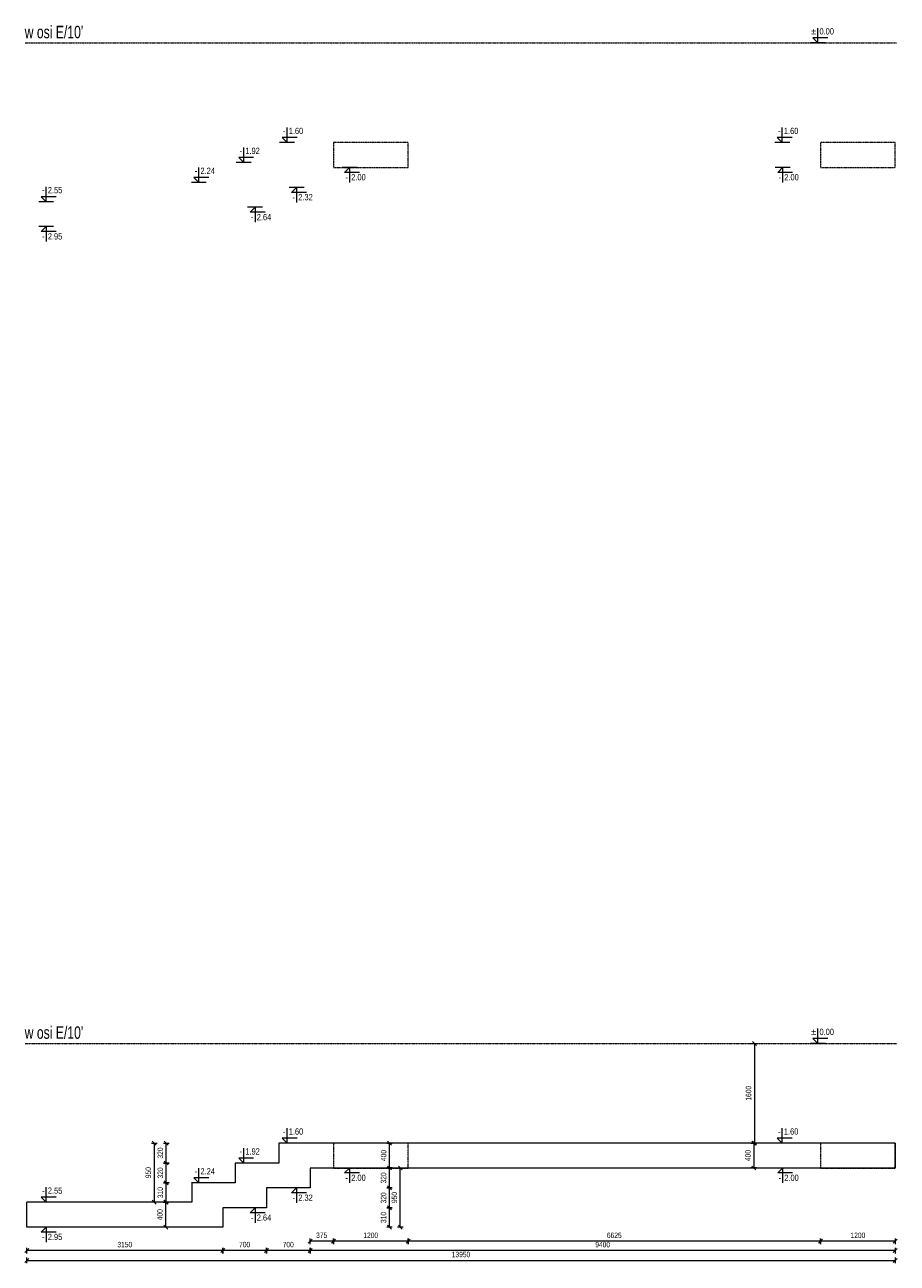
# Model space of a CAD drawing. Header units: millimetres. Extents: x -1893473 to 942156, y -534599 to 942944.
# Tile 14 of 256: x -214913 to -200899, y -218391 to -198500. Entities that reach past the tile are written whole.
import ezdxf
from ezdxf.enums import TextEntityAlignment as Align

# ---------------------------------------------------------------- set-up
doc = ezdxf.new("R2010")
doc.units = ezdxf.units.MM
doc.header["$LTSCALE"] = 0.2
doc.linetypes.add('HIDDEN', pattern=[9.525, 6.35, -3.175])
doc.layers.add('AutoCAD_Structural_Detailing_symbole graficzne', color=7, linetype='Continuous')
for name, color, linetype, lineweight in [('P-Linia4', 253, 'Continuous', 13), ('P-Opis fundamenty', 193, 'Continuous', 9), ('P-Przerywana', 13, 'HIDDEN', 18), ('P-Wymiar', 142, 'Continuous', 9)]:
    doc.layers.add(name, color=color, linetype=linetype, lineweight=lineweight)
doc.styles.add('ROMANS', font='arial.ttf', dxfattribs={"width": 0.7})
doc.styles.add('STYLE1', font='ARIALN.TTF')
doc.dimstyles.new('A50', dxfattribs={"dimscale": 50, "dimtxt": 1.75, "dimasz": 0.05, "dimexe": 0, "dimexo": 0, "dimgap": 1, "dimtad": 1, "dimdec": 0, "dimrnd": 1, "dimdsep": 46, "dimtxsty": 'ROMANS', "dimblk": '[[[[[[[[', "dimcen": 2, "dimdle": 2, "dimse1": 1, "dimse2": 1, "dimclrd": 256, "dimclrt": 1, "dimadec": 0, "dimazin": 0, "dimtfac": 1, "dimtdec": 0, "dimtix": 1, "dimtmove": 2, "dimatfit": 3, "dimldrblk": '[[[[[[[[', "dimfxl": 1, "dimtvp": 0.6, "dimtolj": 1, "dimlwd": -1, "dimarcsym": 0})

# ---------------------------------------------------------------- blocks, each defined once
blk = doc.blocks.new('[[[[[[[[')
at = {"layer": 'P-Wymiar'}
for p, q in [((-12.7, -12.7), (12.7, 12.7)), ((0, 0), (-4.6, 0)), ((0, 18), (0, -18))]:
    blk.add_line(p, q, dxfattribs=at)
blk = doc.blocks.new('*D5663')
at = {"layer": 'DEFPOINTS', "color": 0, "transparency": 16777216}
for p in [(4951, 5073), (2667, 3473), (4929, 3473)]:
    blk.add_point(p, dxfattribs=at)
at = {"layer": 'P-Wymiar', "transparency": 16777216}
blk.add_line((2667, 5070), (2667, 3475), dxfattribs=at)
at = {"layer": 'P-Wymiar', "transparency": 16777216, "xscale": 2.5, "yscale": 2.5, "zscale": 2.5}
for p, rotation in [((2667, 5073), 90), ((2667, 3473), 270)]:
    blk.add_blockref('[[[[[[[[', p, dxfattribs=dict(at, rotation=rotation))
at = {"layer": 'P-Wymiar', "color": 1, "transparency": 16777216, "insert": (2572, 4273), "char_height": 87.5, "attachment_point": 5, "rotation": 90, "style": 'ROMANS'}
blk.add_mtext('\\A1;1600', dxfattribs=at)
blk = doc.blocks.new('*D5664')
at = {"layer": 'DEFPOINTS', "color": 0, "transparency": 16777216}
for p in [(3729, 3073), (4929, 3073), (3729, 1897)]:
    blk.add_point(p, dxfattribs=at)
at = {"layer": 'P-Wymiar', "transparency": 16777216}
blk.add_line((4926, 1897), (3731, 1897), dxfattribs=at)
at = {"layer": 'P-Wymiar', "transparency": 16777216, "xscale": 2.5, "yscale": 2.5, "zscale": 2.5, "rotation": 180}
blk.add_blockref('[[[[[[[[', (3729, 1897), dxfattribs=at)
at = {"layer": 'P-Wymiar', "transparency": 16777216, "xscale": 2.5, "yscale": 2.5, "zscale": 2.5}
blk.add_blockref('[[[[[[[[', (4929, 1897), dxfattribs=at)
at = {"layer": 'P-Wymiar', "color": 1, "transparency": 16777216, "insert": (4329, 1991), "char_height": 87.5, "attachment_point": 5, "style": 'ROMANS'}
blk.add_mtext('\\A1;1200', dxfattribs=at)
blk = doc.blocks.new('*D5665')
at = {"layer": 'DEFPOINTS', "color": 0, "transparency": 16777216}
for p in [(-2896, 3273), (3729, 3073), (-2896, 1897)]:
    blk.add_point(p, dxfattribs=at)
at = {"layer": 'P-Wymiar', "transparency": 16777216}
blk.add_line((3726, 1897), (-2894, 1897), dxfattribs=at)
at = {"layer": 'P-Wymiar', "transparency": 16777216, "xscale": 2.5, "yscale": 2.5, "zscale": 2.5, "rotation": 180}
blk.add_blockref('[[[[[[[[', (-2896, 1897), dxfattribs=at)
at = {"layer": 'P-Wymiar', "transparency": 16777216, "xscale": 2.5, "yscale": 2.5, "zscale": 2.5}
blk.add_blockref('[[[[[[[[', (3729, 1897), dxfattribs=at)
at = {"layer": 'P-Wymiar', "color": 1, "transparency": 16777216, "insert": (416, 1991), "char_height": 87.5, "attachment_point": 5, "style": 'ROMANS'}
blk.add_mtext('\\A1;6625', dxfattribs=at)
blk = doc.blocks.new('*D5666')
at = {"layer": 'DEFPOINTS', "color": 0, "transparency": 16777216}
for p in [(-4471, 3073), (4929, 3073), (-4471, 1747)]:
    blk.add_point(p, dxfattribs=at)
at = {"layer": 'P-Wymiar', "transparency": 16777216}
blk.add_line((4926, 1747), (-4469, 1747), dxfattribs=at)
at = {"layer": 'P-Wymiar', "transparency": 16777216, "xscale": 2.5, "yscale": 2.5, "zscale": 2.5, "rotation": 180}
blk.add_blockref('[[[[[[[[', (-4471, 1747), dxfattribs=at)
at = {"layer": 'P-Wymiar', "transparency": 16777216, "xscale": 2.5, "yscale": 2.5, "zscale": 2.5}
blk.add_blockref('[[[[[[[[', (4929, 1747), dxfattribs=at)
at = {"layer": 'P-Wymiar', "color": 1, "transparency": 16777216, "insert": (229, 1842), "char_height": 87.5, "attachment_point": 5, "style": 'ROMANS'}
blk.add_mtext('\\A1;9400', dxfattribs=at)
blk = doc.blocks.new('*D5667')
at = {"layer": 'DEFPOINTS', "color": 0, "transparency": 16777216}
for p in [(-4471, 3073), (-5171, 2753), (-5171, 1747)]:
    blk.add_point(p, dxfattribs=at)
at = {"layer": 'P-Wymiar', "transparency": 16777216}
blk.add_line((-4474, 1747), (-5169, 1747), dxfattribs=at)
at = {"layer": 'P-Wymiar', "transparency": 16777216, "xscale": 2.5, "yscale": 2.5, "zscale": 2.5, "rotation": 180}
blk.add_blockref('[[[[[[[[', (-5171, 1747), dxfattribs=at)
at = {"layer": 'P-Wymiar', "transparency": 16777216, "xscale": 2.5, "yscale": 2.5, "zscale": 2.5}
blk.add_blockref('[[[[[[[[', (-4471, 1747), dxfattribs=at)
at = {"layer": 'P-Wymiar', "color": 1, "transparency": 16777216, "insert": (-4821, 1842), "char_height": 87.5, "attachment_point": 5, "style": 'ROMANS'}
blk.add_mtext('\\A1;700', dxfattribs=at)
blk = doc.blocks.new('*D5668')
at = {"layer": 'DEFPOINTS', "color": 0, "transparency": 16777216}
for p in [(-5171, 2753), (-5871, 2433), (-5871, 1747)]:
    blk.add_point(p, dxfattribs=at)
at = {"layer": 'P-Wymiar', "transparency": 16777216}
blk.add_line((-5174, 1747), (-5869, 1747), dxfattribs=at)
at = {"layer": 'P-Wymiar', "transparency": 16777216, "xscale": 2.5, "yscale": 2.5, "zscale": 2.5, "rotation": 180}
blk.add_blockref('[[[[[[[[', (-5871, 1747), dxfattribs=at)
at = {"layer": 'P-Wymiar', "transparency": 16777216, "xscale": 2.5, "yscale": 2.5, "zscale": 2.5}
blk.add_blockref('[[[[[[[[', (-5171, 1747), dxfattribs=at)
at = {"layer": 'P-Wymiar', "color": 1, "transparency": 16777216, "insert": (-5521, 1842), "char_height": 87.5, "attachment_point": 5, "style": 'ROMANS'}
blk.add_mtext('\\A1;700', dxfattribs=at)
blk = doc.blocks.new('*D5669')
at = {"layer": 'DEFPOINTS', "color": 0, "transparency": 16777216}
for p in [(-5871, 2433), (-9021, 2123), (-9021, 1747)]:
    blk.add_point(p, dxfattribs=at)
at = {"layer": 'P-Wymiar', "transparency": 16777216}
blk.add_line((-5874, 1747), (-9019, 1747), dxfattribs=at)
at = {"layer": 'P-Wymiar', "transparency": 16777216, "xscale": 2.5, "yscale": 2.5, "zscale": 2.5, "rotation": 180}
blk.add_blockref('[[[[[[[[', (-9021, 1747), dxfattribs=at)
at = {"layer": 'P-Wymiar', "transparency": 16777216, "xscale": 2.5, "yscale": 2.5, "zscale": 2.5}
blk.add_blockref('[[[[[[[[', (-5871, 1747), dxfattribs=at)
at = {"layer": 'P-Wymiar', "color": 1, "transparency": 16777216, "insert": (-7446, 1842), "char_height": 87.5, "attachment_point": 5, "style": 'ROMANS'}
blk.add_mtext('\\A1;3150', dxfattribs=at)
blk = doc.blocks.new('*D5670')
at = {"layer": 'DEFPOINTS', "color": 0, "transparency": 16777216}
for p in [(-6787, 2523), (-6721, 2523), (-6721, 2123)]:
    blk.add_point(p, dxfattribs=at)
at = {"layer": 'P-Wymiar', "transparency": 16777216}
blk.add_line((-6787, 2125), (-6787, 2520), dxfattribs=at)
at = {"layer": 'P-Wymiar', "transparency": 16777216, "xscale": 2.5, "yscale": 2.5, "zscale": 2.5}
for p, rotation in [((-6787, 2523), 90), ((-6787, 2123), 270)]:
    blk.add_blockref('[[[[[[[[', p, dxfattribs=dict(at, rotation=rotation))
at = {"layer": 'P-Wymiar', "color": 1, "transparency": 16777216, "insert": (-6882, 2323), "char_height": 87.5, "attachment_point": 5, "rotation": 90, "style": 'ROMANS'}
blk.add_mtext('\\A1;400', dxfattribs=at)
blk = doc.blocks.new('*D5671')
at = {"layer": 'DEFPOINTS', "color": 0, "transparency": 16777216}
for p in [(-5596, 2433), (-3195, 2433), (-5596, 2123)]:
    blk.add_point(p, dxfattribs=at)
at = {"layer": 'P-Wymiar', "transparency": 16777216}
blk.add_line((-3195, 2125), (-3195, 2430), dxfattribs=at)
at = {"layer": 'P-Wymiar', "transparency": 16777216, "xscale": 2.5, "yscale": 2.5, "zscale": 2.5}
for p, rotation in [((-3195, 2433), 90), ((-3195, 2123), 270)]:
    blk.add_blockref('[[[[[[[[', p, dxfattribs=dict(at, rotation=rotation))
at = {"layer": 'P-Wymiar', "color": 1, "transparency": 16777216, "insert": (-3290, 2278), "char_height": 87.5, "attachment_point": 5, "rotation": 90, "style": 'ROMANS'}
blk.add_mtext('\\A1;310', dxfattribs=at)
blk = doc.blocks.new('*D5672')
at = {"layer": 'DEFPOINTS', "color": 0, "transparency": 16777216}
for p in [(-4896, 2753), (-3195, 2753), (-5596, 2433)]:
    blk.add_point(p, dxfattribs=at)
at = {"layer": 'P-Wymiar', "transparency": 16777216}
blk.add_line((-3195, 2435), (-3195, 2750), dxfattribs=at)
at = {"layer": 'P-Wymiar', "transparency": 16777216, "xscale": 2.5, "yscale": 2.5, "zscale": 2.5}
for p, rotation in [((-3195, 2753), 90), ((-3195, 2433), 270)]:
    blk.add_blockref('[[[[[[[[', p, dxfattribs=dict(at, rotation=rotation))
at = {"layer": 'P-Wymiar', "color": 1, "transparency": 16777216, "insert": (-3290, 2593), "char_height": 87.5, "attachment_point": 5, "rotation": 90, "style": 'ROMANS'}
blk.add_mtext('\\A1;320', dxfattribs=at)
blk = doc.blocks.new('*D5673')
at = {"layer": 'DEFPOINTS', "color": 0, "transparency": 16777216}
for p in [(-4196, 3073), (-3195, 3073), (-4896, 2753)]:
    blk.add_point(p, dxfattribs=at)
at = {"layer": 'P-Wymiar', "transparency": 16777216}
blk.add_line((-3195, 2755), (-3195, 3070), dxfattribs=at)
at = {"layer": 'P-Wymiar', "transparency": 16777216, "xscale": 2.5, "yscale": 2.5, "zscale": 2.5}
for p, rotation in [((-3195, 3073), 90), ((-3195, 2753), 270)]:
    blk.add_blockref('[[[[[[[[', p, dxfattribs=dict(at, rotation=rotation))
at = {"layer": 'P-Wymiar', "color": 1, "transparency": 16777216, "insert": (-3290, 2913), "char_height": 87.5, "attachment_point": 5, "rotation": 90, "style": 'ROMANS'}
blk.add_mtext('\\A1;320', dxfattribs=at)
blk = doc.blocks.new('*D5674')
at = {"layer": 'DEFPOINTS', "color": 0, "transparency": 16777216}
for p in [(-3371, 3473), (-3195, 3473), (-4196, 3073)]:
    blk.add_point(p, dxfattribs=at)
at = {"layer": 'P-Wymiar', "transparency": 16777216}
blk.add_line((-3195, 3075), (-3195, 3470), dxfattribs=at)
at = {"layer": 'P-Wymiar', "transparency": 16777216, "xscale": 2.5, "yscale": 2.5, "zscale": 2.5}
for p, rotation in [((-3195, 3473), 90), ((-3195, 3073), 270)]:
    blk.add_blockref('[[[[[[[[', p, dxfattribs=dict(at, rotation=rotation))
at = {"layer": 'P-Wymiar', "color": 1, "transparency": 16777216, "insert": (-3289, 3273), "char_height": 87.5, "attachment_point": 5, "rotation": 90, "style": 'ROMANS'}
blk.add_mtext('\\A1;400', dxfattribs=at)
blk = doc.blocks.new('*D5675')
at = {"layer": 'DEFPOINTS', "color": 0, "transparency": 16777216}
for p in [(-6781, 2833), (-6371, 2833), (-6371, 2523)]:
    blk.add_point(p, dxfattribs=at)
at = {"layer": 'P-Wymiar', "transparency": 16777216}
blk.add_line((-6781, 2525), (-6781, 2830), dxfattribs=at)
at = {"layer": 'P-Wymiar', "transparency": 16777216, "xscale": 2.5, "yscale": 2.5, "zscale": 2.5}
for p, rotation in [((-6781, 2833), 90), ((-6781, 2523), 270)]:
    blk.add_blockref('[[[[[[[[', p, dxfattribs=dict(at, rotation=rotation))
at = {"layer": 'P-Wymiar', "color": 1, "transparency": 16777216, "insert": (-6876, 2678), "char_height": 87.5, "attachment_point": 5, "rotation": 90, "style": 'ROMANS'}
blk.add_mtext('\\A1;310', dxfattribs=at)
blk = doc.blocks.new('*D5676')
at = {"layer": 'DEFPOINTS', "color": 0, "transparency": 16777216}
for p in [(-6781, 3153), (-5671, 3153), (-6371, 2833)]:
    blk.add_point(p, dxfattribs=at)
at = {"layer": 'P-Wymiar', "transparency": 16777216}
blk.add_line((-6781, 2835), (-6781, 3150), dxfattribs=at)
at = {"layer": 'P-Wymiar', "transparency": 16777216, "xscale": 2.5, "yscale": 2.5, "zscale": 2.5}
for p, rotation in [((-6781, 3153), 90), ((-6781, 2833), 270)]:
    blk.add_blockref('[[[[[[[[', p, dxfattribs=dict(at, rotation=rotation))
at = {"layer": 'P-Wymiar', "color": 1, "transparency": 16777216, "insert": (-6876, 2993), "char_height": 87.5, "attachment_point": 5, "rotation": 90, "style": 'ROMANS'}
blk.add_mtext('\\A1;320', dxfattribs=at)
blk = doc.blocks.new('*D5677')
at = {"layer": 'DEFPOINTS', "color": 0, "transparency": 16777216}
for p in [(-6781, 3473), (-4971, 3473), (-5671, 3153)]:
    blk.add_point(p, dxfattribs=at)
at = {"layer": 'P-Wymiar', "transparency": 16777216}
blk.add_line((-6781, 3155), (-6781, 3470), dxfattribs=at)
at = {"layer": 'P-Wymiar', "transparency": 16777216, "xscale": 2.5, "yscale": 2.5, "zscale": 2.5}
for p, rotation in [((-6781, 3473), 90), ((-6781, 3153), 270)]:
    blk.add_blockref('[[[[[[[[', p, dxfattribs=dict(at, rotation=rotation))
at = {"layer": 'P-Wymiar', "color": 1, "transparency": 16777216, "insert": (-6876, 3313), "char_height": 87.5, "attachment_point": 5, "rotation": 90, "style": 'ROMANS'}
blk.add_mtext('\\A1;320', dxfattribs=at)
blk = doc.blocks.new('*D5678')
at = {"layer": 'DEFPOINTS', "color": 0, "transparency": 16777216}
for p in [(-4197, 3473), (-6974, 2523), (-6832, 2523)]:
    blk.add_point(p, dxfattribs=at)
at = {"layer": 'P-Wymiar', "transparency": 16777216}
blk.add_line((-6974, 3470), (-6974, 2525), dxfattribs=at)
at = {"layer": 'P-Wymiar', "transparency": 16777216, "xscale": 2.5, "yscale": 2.5, "zscale": 2.5}
for p, rotation in [((-6974, 3473), 90), ((-6974, 2523), 270)]:
    blk.add_blockref('[[[[[[[[', p, dxfattribs=dict(at, rotation=rotation))
at = {"layer": 'P-Wymiar', "color": 1, "transparency": 16777216, "insert": (-7069, 2998), "char_height": 87.5, "attachment_point": 5, "rotation": 90, "style": 'ROMANS'}
blk.add_mtext('\\A1;950', dxfattribs=at)
blk = doc.blocks.new('*D5679')
at = {"layer": 'DEFPOINTS', "color": 0, "transparency": 16777216}
for p in [(-4138, 3073), (-3021, 3073), (-5871, 2123)]:
    blk.add_point(p, dxfattribs=at)
at = {"layer": 'P-Wymiar', "transparency": 16777216}
blk.add_line((-3021, 2125), (-3021, 3070), dxfattribs=at)
at = {"layer": 'P-Wymiar', "transparency": 16777216, "xscale": 2.5, "yscale": 2.5, "zscale": 2.5}
for p, rotation in [((-3021, 3073), 90), ((-3021, 2123), 270)]:
    blk.add_blockref('[[[[[[[[', p, dxfattribs=dict(at, rotation=rotation))
at = {"layer": 'P-Wymiar', "color": 1, "transparency": 16777216, "insert": (-3116, 2598), "char_height": 87.5, "attachment_point": 5, "rotation": 90, "style": 'ROMANS'}
blk.add_mtext('\\A1;950', dxfattribs=at)
blk = doc.blocks.new('*D5680')
at = {"layer": 'DEFPOINTS', "color": 0, "transparency": 16777216}
for p in [(2457, 3473), (2457, 3073), (2656, 3073)]:
    blk.add_point(p, dxfattribs=at)
at = {"layer": 'P-Wymiar', "transparency": 16777216}
blk.add_line((2656, 3470), (2656, 3075), dxfattribs=at)
at = {"layer": 'P-Wymiar', "transparency": 16777216, "xscale": 2.5, "yscale": 2.5, "zscale": 2.5}
for p, rotation in [((2656, 3473), 90), ((2656, 3073), 270)]:
    blk.add_blockref('[[[[[[[[', p, dxfattribs=dict(at, rotation=rotation))
at = {"layer": 'P-Wymiar', "color": 1, "transparency": 16777216, "insert": (2562, 3273), "char_height": 87.5, "attachment_point": 5, "rotation": 90, "style": 'ROMANS'}
blk.add_mtext('\\A1;400', dxfattribs=at)
blk = doc.blocks.new('*D5681')
at = {"layer": 'DEFPOINTS', "color": 0, "transparency": 16777216}
for p in [(4929, 3073), (-9021, 2323), (4929, 1588)]:
    blk.add_point(p, dxfattribs=at)
at = {"layer": 'P-Wymiar', "transparency": 16777216}
blk.add_line((-9019, 1588), (4926, 1588), dxfattribs=at)
at = {"layer": 'P-Wymiar', "transparency": 16777216, "xscale": 2.5, "yscale": 2.5, "zscale": 2.5, "rotation": 180}
blk.add_blockref('[[[[[[[[', (-9021, 1588), dxfattribs=at)
at = {"layer": 'P-Wymiar', "transparency": 16777216, "xscale": 2.5, "yscale": 2.5, "zscale": 2.5}
blk.add_blockref('[[[[[[[[', (4929, 1588), dxfattribs=at)
at = {"layer": 'P-Wymiar', "color": 1, "transparency": 16777216, "insert": (-2046, 1683), "char_height": 87.5, "attachment_point": 5, "style": 'ROMANS'}
blk.add_mtext('\\A1;13950', dxfattribs=at)
blk = doc.blocks.new('*D5682')
at = {"layer": 'DEFPOINTS', "color": 0, "transparency": 16777216}
for p in [(-4096, 3273), (-2896, 3273), (-4096, 1897)]:
    blk.add_point(p, dxfattribs=at)
at = {"layer": 'P-Wymiar', "transparency": 16777216}
blk.add_line((-2899, 1897), (-4094, 1897), dxfattribs=at)
at = {"layer": 'P-Wymiar', "transparency": 16777216, "xscale": 2.5, "yscale": 2.5, "zscale": 2.5, "rotation": 180}
blk.add_blockref('[[[[[[[[', (-4096, 1897), dxfattribs=at)
at = {"layer": 'P-Wymiar', "transparency": 16777216, "xscale": 2.5, "yscale": 2.5, "zscale": 2.5}
blk.add_blockref('[[[[[[[[', (-2896, 1897), dxfattribs=at)
at = {"layer": 'P-Wymiar', "color": 1, "transparency": 16777216, "insert": (-3496, 1991), "char_height": 87.5, "attachment_point": 5, "style": 'ROMANS'}
blk.add_mtext('\\A1;1200', dxfattribs=at)
blk = doc.blocks.new('*D5683')
at = {"layer": 'DEFPOINTS', "color": 0, "transparency": 16777216}
for p in [(-4096, 3273), (-4471, 3073), (-4471, 1897)]:
    blk.add_point(p, dxfattribs=at)
at = {"layer": 'P-Wymiar', "transparency": 16777216}
blk.add_line((-4099, 1897), (-4469, 1897), dxfattribs=at)
at = {"layer": 'P-Wymiar', "transparency": 16777216, "xscale": 2.5, "yscale": 2.5, "zscale": 2.5, "rotation": 180}
blk.add_blockref('[[[[[[[[', (-4471, 1897), dxfattribs=at)
at = {"layer": 'P-Wymiar', "transparency": 16777216, "xscale": 2.5, "yscale": 2.5, "zscale": 2.5}
blk.add_blockref('[[[[[[[[', (-4096, 1897), dxfattribs=at)
at = {"layer": 'P-Wymiar', "color": 1, "transparency": 16777216, "insert": (-4284, 1992), "char_height": 87.5, "attachment_point": 5, "style": 'ROMANS'}
blk.add_mtext('\\A1;375', dxfattribs=at)
blk = doc.blocks.new('A$C28E523AC')
at = {"layer": 'AutoCAD_Structural_Detailing_symbole graficzne', "color": 1, "lineweight": 0}
for p, q in [((3685.3, 5072.5), (3685.3, 5312.5)), ((3805.3, 5072.5), (3565.3, 5072.5)), ((3845.3, 5152.5), (3605.3, 5152.5)), ((3605.3, 5152.5), (3685.3, 5072.5)), ((-4839.6, 3472.5), (-4839.6, 3712.5)), ((3113.6, 3472.5), (3113.6, 3712.5)), ((-5536.9, 3152.5), (-5536.9, 3392.5)), ((-4719.6, 3472.5), (-4959.6, 3472.5)), ((-4679.6, 3552.5), (-4919.6, 3552.5)), ((-4919.6, 3552.5), (-4839.6, 3472.5)), ((3233.6, 3472.5), (2993.6, 3472.5)), ((3273.6, 3552.5), (3033.6, 3552.5)), ((3033.6, 3552.5), (3113.6, 3472.5)), ((-5376.9, 3232.5), (-5616.9, 3232.5)), ((-5616.9, 3232.5), (-5536.9, 3152.5)), ((-6257.2, 2832.5), (-6257.2, 3072.5)), ((-5416.9, 3152.5), (-5656.9, 3152.5)), ((-3715.8, 3072.5), (-3955.8, 3072.5)), ((-3915.8, 2992.5), (-3835.8, 3072.5)), ((-3675.8, 2992.5), (-3915.8, 2992.5)), ((-3835.8, 3072.5), (-3835.8, 2832.5)), ((3240.2, 3072.5), (3000.2, 3072.5)), ((3040.2, 2992.5), (3120.2, 3072.5)), ((3280.2, 2992.5), (3040.2, 2992.5)), ((3120.2, 3072.5), (3120.2, 2832.5)), ((-6137.2, 2832.5), (-6377.2, 2832.5)), ((-6097.2, 2912.5), (-6337.2, 2912.5)), ((-6337.2, 2912.5), (-6257.2, 2832.5)), ((-8549.3, 2602.5), (-8789.3, 2602.5)), ((-8789.3, 2602.5), (-8709.3, 2522.5)), ((-8709.3, 2522.5), (-8709.3, 2762.5)), ((-4566.3, 2752.5), (-4806.3, 2752.5)), ((-4766.3, 2672.5), (-4686.3, 2752.5)), ((-4526.3, 2672.5), (-4766.3, 2672.5)), ((-4686.3, 2752.5), (-4686.3, 2512.5)), ((-8589.3, 2522.5), (-8829.3, 2522.5)), ((-5233, 2432.5), (-5473, 2432.5)), ((-5433, 2352.5), (-5353, 2432.5)), ((-5353, 2432.5), (-5353, 2192.5)), ((-5193, 2352.5), (-5433, 2352.5)), ((-8589.3, 2122.5), (-8829.3, 2122.5)), ((-8789.3, 2042.5), (-8709.3, 2122.5)), ((-8549.3, 2042.5), (-8789.3, 2042.5)), ((-8709.3, 2122.5), (-8709.3, 1882.5))]:
    blk.add_line(p, q, dxfattribs=at)
at = {"layer": 'P-Opis fundamenty', "color": 1}
blk.add_lwpolyline([(4928.7, 3472.5), (4928.7, 3072.5), (-4471.2, 3072.5), (-4471.2, 2752.5), (-5171.2, 2752.5), (-5171.2, 2432.5), (-5871.2, 2432.5), (-5871.2, 2122.5), (-9021.2, 2122.5), (-9021.2, 2522.5)], dxfattribs=at)
at = {"layer": 'P-Opis fundamenty', "color": 2}
blk.add_lwpolyline([(4928.7, 3472.5), (-4971.2, 3472.5), (-4971.2, 3152.5), (-5671.2, 3152.5), (-5671.2, 2832.5), (-6371.2, 2832.5), (-6371.2, 2522.5), (-9021.2, 2522.5)], dxfattribs=at)
at = {"layer": 'P-Przerywana', "color": 84, "true_color": 0x269900}
blk.add_lwpolyline([(-9048.9, 5072.5), (4950.8, 5072.5)], dxfattribs=at)
at = {"layer": 'P-Przerywana'}
for points in [[(-4096.2, 3072.5), (-2896.2, 3072.5), (-2896.2, 3472.5), (-4096.2, 3472.5)], [(3728.7, 3072.5), (4928.7, 3072.5), (4928.7, 3472.5), (3728.7, 3472.5)]]:
    blk.add_lwpolyline(points, close=True, dxfattribs=at)
at = {"layer": 'AutoCAD_Structural_Detailing_symbole graficzne', "color": 2, "style": 'STYLE1'}
for s, p in [('±', (3658.6, 5179.2)), ('-', (-4866.3, 3579.2)), ('-', (3086.9, 3579.2)), ('-', (-5563.6, 3259.2)), ('-', (-6283.9, 2939.2)), ('-', (-8736, 2629.2))]:
    blk.add_text(s, height=100, dxfattribs=at).set_placement(p, align=Align.BOTTOM_RIGHT)
for s, p in [('0.00 ', (3712, 5179.2)), ('1.60 ', (-4812.9, 3579.2)), ('1.60 ', (3140.3, 3579.2)), ('1.92 ', (-5510.2, 3259.2)), ('2.24 ', (-6230.6, 2939.2)), ('2.55 ', (-8682.6, 2629.2))]:
    blk.add_text(s, height=100, dxfattribs=at).set_placement(p, align=Align.BOTTOM_LEFT)
for p in [(-3862.4, 2965.8), (3093.5, 2965.8), (-4713, 2645.8), (-5379.7, 2325.8), (-8736, 2015.8)]:
    blk.add_text('-', height=100, dxfattribs=at).set_placement(p, align=Align.TOP_RIGHT)
for s, p in [('2.00 ', (-3809.1, 2965.8)), ('2.00 ', (3146.9, 2965.8)), ('2.32 ', (-4659.7, 2645.8)), ('2.64 ', (-5326.3, 2325.8)), ('2.95 ', (-8682.6, 2015.8))]:
    blk.add_text(s, height=100, dxfattribs=at).set_placement(p, align=Align.TOP_LEFT)
at = {"layer": 'P-Linia4', "color": 6, "lineweight": 30, "insert": (-9054.2, 5347.9), "char_height": 200, "attachment_point": 1, "style": 'ROMANS'}
blk.add_mtext_dynamic_manual_height_columns("w osi E/10'", width=1808.888, gutter_width=62.5, heights=[0], dxfattribs=at)
at = {"layer": 'P-Wymiar'}
for base, p1, p2, picture, middle in [((2666.6, 3472.5), (4950.8, 5072.5), (4928.7, 3472.5), '*D5663', (2572, 4272.5)), ((-6974.3, 2522.5), (-4196.8, 3472.5), (-6831.9, 2522.5), '*D5678', (-7068.9, 2997.5)), ((-6780.8, 3472.5), (-5671.2, 3152.5), (-4971.2, 3472.5), '*D5677', (-6875.5, 3312.5)), ((-3194.8, 3472.5), (-4196.4, 3072.5), (-3371.5, 3472.5), '*D5674', (-3289.5, 3272.5)), ((2656.3, 3072.5), (2456.7, 3472.5), (2456.7, 3072.5), '*D5680', (2561.7, 3272.5)), ((-6780.8, 3152.5), (-6371.2, 2832.5), (-5671.2, 3152.5), '*D5676', (-6875.5, 2992.5)), ((-3021.5, 3072.5), (-5871.2, 2122.5), (-4137.7, 3072.5), '*D5679', (-3116.1, 2597.5)), ((-3194.8, 3072.5), (-4896.4, 2752.5), (-4196.4, 3072.5), '*D5673', (-3289.5, 2912.5)), ((-6780.8, 2832.5), (-6371.2, 2522.5), (-6371.2, 2832.5), '*D5675', (-6875.5, 2677.5)), ((-3194.8, 2752.5), (-5596.4, 2432.5), (-4896.4, 2752.5), '*D5672', (-3289.5, 2592.5)), ((-6786.9, 2522.5), (-6720.5, 2122.5), (-6720.5, 2522.5), '*D5670', (-6881.5, 2322.5)), ((-3194.8, 2432.5), (-5596.4, 2122.5), (-5596.4, 2432.5), '*D5671', (-3289.5, 2277.5))]:
    dim = blk.add_linear_dim(base=base, p1=p1, p2=p2, angle=90, dimstyle='A50', dxfattribs=at)
    dim.commit()
    dim.dimension.update_dxf_attribs({"geometry": picture, "text_midpoint": middle})
for base, p1, p2, picture, middle in [((-4471.2, 1896.8), (-4096.2, 3272.5), (-4471.2, 3072.5), '*D5683', (-4283.7, 1991.5)), ((-4096.2, 1896.8), (-2896.2, 3272.5), (-4096.2, 3272.5), '*D5682', (-3496.2, 1991.5)), ((-2896.2, 1896.8), (3728.7, 3072.5), (-2896.2, 3272.5), '*D5665', (416.3, 1991.5)), ((4928.7, 1588.3), (-9021.2, 2322.5), (4928.7, 3072.5), '*D5681', (-2046.3, 1683)), ((-5171.2, 1746.8), (-4471.2, 3072.5), (-5171.2, 2752.5), '*D5667', (-4821.2, 1841.5)), ((-4471.2, 1746.8), (4928.7, 3072.5), (-4471.2, 3072.5), '*D5666', (228.8, 1841.5)), ((3728.7, 1896.8), (4928.7, 3072.5), (3728.7, 3072.5), '*D5664', (4328.7, 1991.5)), ((-5871.2, 1746.8), (-5171.2, 2752.5), (-5871.2, 2432.5), '*D5668', (-5521.2, 1841.5)), ((-9021.2, 1746.8), (-5871.2, 2432.5), (-9021.2, 2122.5), '*D5669', (-7446.2, 1841.5))]:
    dim = blk.add_linear_dim(base=base, p1=p1, p2=p2, dimstyle='A50', dxfattribs=at)
    dim.commit()
    dim.dimension.update_dxf_attribs({"geometry": picture, "text_midpoint": middle})

msp = doc.modelspace()

# ---------------------------------------------------------------- linework, layer by layer
at = {"layer": 'AutoCAD_Structural_Detailing_symbole graficzne', "color": 1, "lineweight": 0}
for p, q in [((-202014.2039, -198711.73895), (-202254.2039, -198711.73895)), ((-202254.2039, -198711.73895), (-202174.2039, -198791.73895)), ((-202174.2039, -198791.73895), (-202174.2039, -198551.73895)), ((-202054.2039, -198791.73895), (-202294.2039, -198791.73895)), ((-210699.11631, -200391.73895), (-210699.11631, -200151.73895)), ((-202745.91169, -200391.73895), (-202745.91169, -200151.73895)), ((-211396.43099, -200711.73895), (-211396.43099, -200471.73895)), ((-210579.11631, -200391.73895), (-210819.11631, -200391.73895)), ((-210539.11631, -200311.73895), (-210779.11631, -200311.73895)), ((-210779.11631, -200311.73895), (-210699.11631, -200391.73895)), ((-202625.91169, -200391.73895), (-202865.91169, -200391.73895)), ((-202585.91169, -200311.73895), (-202825.91169, -200311.73895)), ((-202825.91169, -200311.73895), (-202745.91169, -200391.73895)), ((-211236.43099, -200631.73895), (-211476.43099, -200631.73895)), ((-211476.43099, -200631.73895), (-211396.43099, -200711.73895)), ((-212116.73381, -201031.73895), (-212116.73381, -200791.73895)), ((-211276.43099, -200711.73895), (-211516.43099, -200711.73895)), ((-209575.28986, -200791.73895), (-209815.28986, -200791.73895)), ((-209775.28986, -200871.73895), (-209695.28986, -200791.73895)), ((-209535.28986, -200871.73895), (-209775.28986, -200871.73895)), ((-209695.28986, -200791.73895), (-209695.28986, -201031.73895)), ((-202619.30045, -200791.73895), (-202859.30045, -200791.73895)), ((-202819.30045, -200871.73895), (-202739.30045, -200791.73895)), ((-202579.30045, -200871.73895), (-202819.30045, -200871.73895)), ((-202739.30045, -200791.73895), (-202739.30045, -201031.73895)), ((-211996.73381, -201031.73895), (-212236.73381, -201031.73895)), ((-211956.73381, -200951.73895), (-212196.73381, -200951.73895)), ((-212196.73381, -200951.73895), (-212116.73381, -201031.73895)), ((-214408.8286, -201261.73895), (-214648.8286, -201261.73895)), ((-214648.8286, -201261.73895), (-214568.8286, -201341.73895)), ((-214568.8286, -201341.73895), (-214568.8286, -201101.73895)), ((-210425.86009, -201111.73895), (-210665.86009, -201111.73895)), ((-210625.86009, -201191.73895), (-210545.86009, -201111.73895)), ((-210385.86009, -201191.73895), (-210625.86009, -201191.73895)), ((-210545.86009, -201111.73895), (-210545.86009, -201351.73895)), ((-214448.8286, -201341.73895), (-214688.8286, -201341.73895)), ((-211092.52393, -201431.73895), (-211332.52393, -201431.73895)), ((-211292.52393, -201511.73895), (-211212.52393, -201431.73895)), ((-211212.52393, -201431.73895), (-211212.52393, -201671.73895)), ((-211052.52393, -201511.73895), (-211292.52393, -201511.73895)), ((-214448.8286, -201741.73895), (-214688.8286, -201741.73895)), ((-214648.8286, -201821.73895), (-214568.8286, -201741.73895)), ((-214408.8286, -201821.73895), (-214648.8286, -201821.73895)), ((-214568.8286, -201741.73895), (-214568.8286, -201981.73895))]:
    msp.add_line(p, q, dxfattribs=at)
at = {"layer": 'P-Przerywana', "color": 84, "true_color": 0x269900}
msp.add_lwpolyline([(-214908.45357, -198791.73895), (-200908.73348, -198791.73895)], dxfattribs=at)
at = {"layer": 'P-Przerywana'}
for points in [[(-209955.70247, -200791.73895), (-208755.70247, -200791.73895), (-208755.70247, -200391.73895), (-209955.70247, -200391.73895)], [(-202130.78476, -200791.73895), (-200930.78476, -200791.73895), (-200930.78476, -200391.73895), (-202130.78476, -200391.73895)]]:
    msp.add_lwpolyline(points, close=True, dxfattribs=at)

# ---------------------------------------------------------------- block references
at = {"layer": 'P-Wymiar'}
msp.add_blockref('A$C28E523AC', (-205859.51559, -219934.19961), dxfattribs=at)

# ---------------------------------------------------------------- texts
at = {"layer": 'AutoCAD_Structural_Detailing_symbole graficzne', "color": 2, "style": 'STYLE1'}
for s, p in [('±', (-202200.87057, -198685.07228)), ('-', (-210725.78297, -200285.07228)), ('-', (-202772.57836, -200285.07228)), ('-', (-211423.09766, -200605.07228)), ('-', (-212143.40047, -200925.07228)), ('-', (-214595.49527, -201235.07228))]:
    msp.add_text(s, height=100, dxfattribs=at).set_placement(p, align=Align.BOTTOM_RIGHT)
for s, p in [('0.00 ', (-202147.53723, -198685.07228)), ('1.60 ', (-210672.44964, -200285.07228)), ('1.60 ', (-202719.24503, -200285.07228)), ('1.92 ', (-211369.76433, -200605.07228)), ('2.24 ', (-212090.06714, -200925.07228)), ('2.55 ', (-214542.16193, -201235.07228))]:
    msp.add_text(s, height=100, dxfattribs=at).set_placement(p, align=Align.BOTTOM_LEFT)
for s, p in [('2.00 ', (-209668.62319, -200898.40561)), ('2.00 ', (-202712.63379, -200898.40561)), ('2.32 ', (-210519.19342, -201218.40561)), ('2.64 ', (-211185.85727, -201538.40561)), ('2.95 ', (-214542.16193, -201848.40561))]:
    msp.add_text(s, height=100, dxfattribs=at).set_placement(p, align=Align.TOP_LEFT)
for p in [(-209721.95652, -200898.40561), (-202765.96712, -200898.40561), (-210572.52676, -201218.40561), (-211239.1906, -201538.40561), (-214595.49527, -201848.40561)]:
    msp.add_text('-', height=100, dxfattribs=at).set_placement(p, align=Align.TOP_RIGHT)
at = {"layer": 'P-Linia4', "color": 6, "lineweight": 30, "insert": (-214913.69884, -198516.39269), "char_height": 200, "attachment_point": 1, "style": 'ROMANS'}
msp.add_mtext_dynamic_manual_height_columns("w osi E/10'", width=1808.8876152, gutter_width=62.5, heights=[0], dxfattribs=at)

doc.saveas('drawing.dxf')
